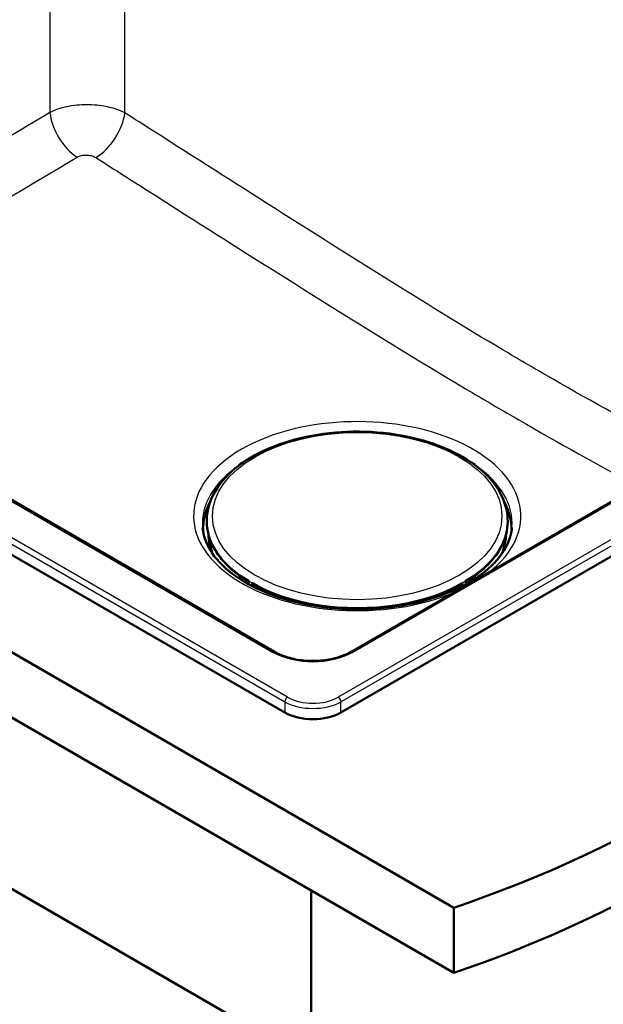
# Model space of a CAD drawing. Header units: millimetres. Extents: x 100 to 2000, y 93 to 2870.
# Tile 5 of 8: x 1262 to 1482, y 1313 to 1683. Entities that reach past the tile are written whole.
import ezdxf

# ---------------------------------------------------------------- set-up
doc = ezdxf.new("R2010")
doc.units = ezdxf.units.MM
doc.header["$LTSCALE"] = 10
doc.layers.add('Visible Edges(ISO)', color=7, linetype='Continuous', lineweight=50)
doc.layers.add('Visible Tangent Edges(ISO)', color=7, linetype='Continuous', lineweight=25)

msp = doc.modelspace()

# ---------------------------------------------------------------- linework, layer by layer
at = {"layer": 'Visible Edges(ISO)'}
for p, q in [((859.91, 1675.72), (1425.6, 1349.12)), ((1425.6, 1324.63), (859.91, 1651.22)), ((1358.17, 1445.41), (1018.82, 1641.33)), ((987.16, 1638.99), (1361.98, 1422.59)), ((1690.95, 1620.92), (1386.96, 1445.41)), ((1383.14, 1422.59), (1722.61, 1618.58)), ((961.03, 1528.34), (1358.42, 1298.91)), ((1344.93, 1515.69), (1344.93, 1515.68)), ((1346.47, 1516.77), (1345.15, 1516.01)), ((1433.35, 1516.01), (1432.04, 1516.77)), ((1433.57, 1515.68), (1433.57, 1515.69)), ((1332.68, 1495.98), (1332.66, 1495.66)), ((1445.82, 1495.98), (1445.84, 1495.66)), ((1344.93, 1473.73), (1344.89, 1472.91)), ((1348.34, 1472.16), (1345.24, 1473.95)), ((1348.39, 1470.82), (1348.44, 1471.98)), ((1349.6, 1470.94), (1349.56, 1470.2)), ((1349.84, 1471.19), (1349.7, 1471.11)), ((1353.13, 1469.39), (1350.04, 1471.18)), ((1428.47, 1471.18), (1425.37, 1469.39)), ((1428.66, 1471.19), (1428.8, 1471.11)), ((1428.94, 1470.2), (1428.91, 1470.94)), ((1430.06, 1471.98), (1430.11, 1470.82)), ((1433.26, 1473.95), (1430.16, 1472.16)), ((1433.61, 1472.91), (1433.57, 1473.73)), ((1353.2, 1468.46), (1353.23, 1469.21)), ((1353.27, 1469.15), (1353.84, 1468.82)), ((1353.37, 1468.38), (1354.02, 1468.72)), ((1354.16, 1468.04), (1354.19, 1468.74)), ((1424.31, 1468.74), (1424.35, 1468.04)), ((1424.48, 1468.72), (1425.13, 1468.38)), ((1424.66, 1468.82), (1425.23, 1469.15)), ((1425.27, 1469.21), (1425.3, 1468.46)), ((1373.79, 1462.95), (1373.63, 1462.81)), ((1376.46, 1462.56), (1376.19, 1462.32)), ((1381.49, 1461.74), (1381.53, 1461.84)), ((1397.41, 1461.77), (1397.32, 1461.91)), ((1400.18, 1462.03), (1400.1, 1462.14)), ((1400.25, 1462.33), (1400.45, 1462.06)), ((1371.86, 1355.65), (1371.86, 750.63)), ((1425.6, 1349.12), (1425.6, 1324.63))]:
    msp.add_line(p, q, dxfattribs=at)
for centre, start, end in [((1345.14, 1473.78), 60, 153.6215), ((1348.24, 1471.99), 357.4676, 60), ((1349.79, 1470.94), 117.3315, 177.4676), ((1349.94, 1471.01), 60, 117.3315), ((1428.57, 1471.01), 62.6685, 120), ((1428.71, 1470.94), 2.5324, 62.6685), ((1430.26, 1471.99), 120, 182.5324), ((1433.36, 1473.78), 26.3785, 120), ((1353.03, 1469.22), 357.4676, 60), ((1425.47, 1469.22), 120, 182.5324)]:
    msp.add_arc(centre, 0.2, start, end, dxfattribs=at)
for centre, major_axis, ratio, start_param, end_param in [((1353.26, 1468.82), (0.184, -0.355), 0.606775, 2.383782, 2.534286), ((1353.98, 1468.9), (-0.2, 0.009), 0.546343, 0.810243, 2.023847), ((1353.6, 1468.96), (0.599, -0.027), 0.546343, 5.522632, 5.751754), ((1424.91, 1468.96), (0.599, 0.027), 0.546343, 3.673024, 3.902146), ((1424.52, 1468.9), (-0.2, -0.009), 0.546343, 1.117745, 2.33135), ((1425.25, 1468.82), (0.184, 0.355), 0.606775, 0.607306, 0.757811), ((1382.99, 1461.63), (-1.5, 0), 0.57735, 5.832078, 6.034949), ((1382.99, 1461.22), (-1.5, 0), 0.57735, 5.253544, 5.671213), ((1382.99, 1461.22), (-1.5, 0), 0.57735, 3.545949, 3.953908), ((1382.99, 1461.63), (1.5, 0), 0.57735, 6.198858, 6.514279), ((1390.93, 1461.21), (-1.5, 0), 0.57735, 5.666693, 6.006574), ((1390.93, 1460.8), (-1.5, 0), 0.57735, 4.039987, 5.43997), ((1390.93, 1461.21), (1.5, 0), 0.57735, 0.332439, 0.674955), ((1398.71, 1461.82), (-1.5, 0), 0.57735, 6.028622, 6.045244), ((1398.71, 1462.23), (-1.5, 0), 0.57735, 0.222495, 0.380082), ((1398.71, 1461.82), (1.5, 0), 0.57735, 0.380082, 0.58699), ((1222.45, 1548.06), (400, 0), 0.57735, 5.245107, 5.750467), ((1372.56, 1428.76), (15, 0), 0.580167, 3.929424, 5.495354), ((1222.45, 1523.56), (-400, 0), 0.57735, 2.103514, 2.608875)]:
    msp.add_ellipse(centre, major_axis=major_axis, ratio=ratio, start_param=start_param, end_param=end_param, dxfattribs=at)
for points, knots in [([(1332.68, 1495.98), (1332.91, 1499.47), (1334.04, 1502.92), (1338.02, 1509.51), (1340.93, 1512.64), (1348.31, 1518.26), (1352.82, 1520.72), (1362.93, 1524.69), (1368.52, 1526.18), (1380.2, 1528.05), (1386.28, 1528.43), (1398.33, 1528.05), (1404.29, 1527.29), (1415.55, 1524.69), (1420.83, 1522.86), (1430.18, 1518.26), (1434.24, 1515.5), (1440.68, 1509.28), (1443.07, 1505.83), (1445.22, 1500.15), (1445.68, 1498.07), (1445.82, 1495.98)], [3.964057, 3.964057, 3.964057, 3.964057, 4.261716, 4.261716, 4.575412, 4.575412, 4.901008, 4.901008, 5.227362, 5.227362, 5.55263, 5.55263, 5.877567, 5.877567, 6.203155, 6.203155, 6.529763, 6.529763, 6.853081, 6.853081, 7.031517, 7.031517, 7.031517, 7.031517]), ([(1344.93, 1515.69), (1344.93, 1515.72), (1344.94, 1515.74), (1344.95, 1515.8), (1344.97, 1515.82), (1344.99, 1515.87), (1345.01, 1515.89), (1345.04, 1515.93), (1345.06, 1515.95), (1345.1, 1515.98), (1345.13, 1516), (1345.15, 1516.01)], [2.3837817, 2.3837817, 2.3837817, 2.3837817, 2.5353439, 2.5353439, 2.6869061, 2.6869061, 2.8384683, 2.8384683, 2.9900305, 2.9900305, 3.1415927, 3.1415927, 3.1415927, 3.1415927]), ([(1433.35, 1516.01), (1433.38, 1516), (1433.4, 1515.98), (1433.44, 1515.95), (1433.46, 1515.93), (1433.49, 1515.89), (1433.51, 1515.87), (1433.54, 1515.82), (1433.55, 1515.8), (1433.56, 1515.74), (1433.57, 1515.72), (1433.57, 1515.69)], [3.1415927, 3.1415927, 3.1415927, 3.1415927, 3.2931548, 3.2931548, 3.444717, 3.444717, 3.5962792, 3.5962792, 3.7478414, 3.7478414, 3.8994036, 3.8994036, 3.8994036, 3.8994036]), ([(1332.66, 1495.66), (1332.56, 1494.04), (1332.67, 1492.41), (1333.29, 1489.18), (1333.81, 1487.58), (1335.26, 1484.44), (1336.19, 1482.9), (1338.42, 1479.92), (1339.73, 1478.48), (1342.39, 1476.02), (1343.68, 1474.97), (1345.07, 1473.96)], [2.3191281, 2.3191281, 2.3191281, 2.3191281, 2.4677515, 2.4677515, 2.616375, 2.616375, 2.7649984, 2.7649984, 2.9136218, 2.9136218, 3.0315239, 3.0315239, 3.0315239, 3.0315239]), ([(1433.43, 1473.96), (1434.82, 1474.97), (1436.11, 1476.02), (1438.77, 1478.48), (1440.08, 1479.92), (1442.32, 1482.9), (1443.24, 1484.44), (1444.69, 1487.58), (1445.21, 1489.18), (1445.84, 1492.41), (1445.94, 1494.04), (1445.84, 1495.66)], [4.8224577, 4.8224577, 4.8224577, 4.8224577, 4.9403598, 4.9403598, 5.0889832, 5.0889832, 5.2376067, 5.2376067, 5.3862301, 5.3862301, 5.5348535, 5.5348535, 5.5348535, 5.5348535]), ([(1331.04, 1492.15), (1331.35, 1488.56), (1332.79, 1484.93), (1337.8, 1478.32), (1341.1, 1475.34), (1349.21, 1470.14), (1353.97, 1467.9), (1364.53, 1464.34), (1370.35, 1463.03), (1382.46, 1461.48), (1388.75, 1461.26), (1401.15, 1461.95), (1407.25, 1462.86), (1418.6, 1465.69), (1423.84, 1467.61), (1432.94, 1472.22), (1436.8, 1474.9), (1442.81, 1480.68), (1444.94, 1483.77), (1446.89, 1488.63), (1447.31, 1490.39), (1447.46, 1492.15)], [2.40566, 2.40566, 2.40566, 2.40566, 2.769087, 2.769087, 3.088984, 3.088984, 3.398876, 3.398876, 3.709901, 3.709901, 4.022467, 4.022467, 4.335307, 4.335307, 4.64704, 4.64704, 4.957011, 4.957011, 5.270005, 5.270005, 5.448321, 5.448321, 5.448321, 5.448321]), ([(1344.93, 1473.73), (1344.93, 1473.74), (1344.93, 1473.75), (1344.93, 1473.77), (1344.94, 1473.78), (1344.94, 1473.8), (1344.94, 1473.81), (1344.95, 1473.82), (1344.95, 1473.83), (1344.96, 1473.85), (1344.96, 1473.86), (1344.96, 1473.86)], [0.8102426, 0.8102426, 0.8102426, 0.8102426, 0.8576336, 0.8576336, 0.9050246, 0.9050246, 0.9524156, 0.9524156, 0.9998066, 0.9998066, 1.0471976, 1.0471976, 1.0471976, 1.0471976]), ([(1433.54, 1473.86), (1433.54, 1473.86), (1433.54, 1473.85), (1433.55, 1473.83), (1433.55, 1473.82), (1433.56, 1473.81), (1433.56, 1473.8), (1433.57, 1473.78), (1433.57, 1473.77), (1433.57, 1473.75), (1433.57, 1473.74), (1433.57, 1473.73)], [5.2359878, 5.2359878, 5.2359878, 5.2359878, 5.2833788, 5.2833788, 5.3307698, 5.3307698, 5.3781607, 5.3781607, 5.4255517, 5.4255517, 5.4729427, 5.4729427, 5.4729427, 5.4729427]), ([(1353.23, 1469.18), (1357.11, 1467.34), (1361.41, 1465.79), (1370.85, 1463.33), (1376.01, 1462.47), (1386.56, 1461.6), (1391.94, 1461.6), (1402.49, 1462.47), (1407.66, 1463.33), (1417.09, 1465.79), (1421.4, 1467.34), (1425.27, 1469.18)], [3.237049, 3.237049, 3.237049, 3.237049, 3.50336, 3.50336, 3.785781, 3.785781, 4.068201, 4.068201, 4.350621, 4.350621, 4.616933, 4.616933, 4.616933, 4.616933]), ([(1376.98, 1462.18), (1375.12, 1462.48), (1373.29, 1462.86), (1371.13, 1463.39), (1370.75, 1463.48), (1370.38, 1463.58)], [2.6300893, 2.6300893, 2.6300893, 2.6300893, 2.7581067, 2.7581067, 2.7855928, 2.7855928, 2.7855928, 2.7855928]), ([(1358.17, 1445.41), (1358.89, 1444.99), (1359.68, 1444.6), (1361.36, 1443.89), (1362.25, 1443.57), (1364.11, 1443.02), (1365.08, 1442.78), (1367.08, 1442.39), (1368.11, 1442.24), (1370.2, 1442.04), (1371.26, 1441.99), (1373.39, 1441.97), (1374.45, 1442.01), (1376.55, 1442.19), (1377.58, 1442.32), (1379.61, 1442.68), (1380.59, 1442.91), (1382.48, 1443.44), (1383.38, 1443.75), (1385.22, 1444.49), (1386.13, 1444.93), (1386.96, 1445.41)], [-0.7816, -0.7816, -0.7816, -0.7816, -0.627891, -0.627891, -0.474135, -0.474135, -0.320152, -0.320152, -0.165946, -0.165946, -0.011594, -0.011594, 0.14281, 0.14281, 0.297175, 0.297175, 0.451409, 0.451409, 0.605428, 0.605428, 0.7816, 0.7816, 0.7816, 0.7816])]:
    msp.add_open_spline(points, degree=3, knots=knots, dxfattribs=at)
for points in [[(1370.87, 1463.45), (1370.77, 1463.48), (1370.67, 1463.51), (1370.58, 1463.54)], [(1408.12, 1463.58), (1405.99, 1463.02), (1403.78, 1462.55), (1401.52, 1462.18)], [(1407.93, 1463.54), (1407.83, 1463.51), (1407.73, 1463.48), (1407.63, 1463.45)], [(1373.26, 1462.89), (1373.31, 1462.93), (1373.36, 1462.97), (1373.41, 1463.02)], [(1375.94, 1462.36), (1375.61, 1462.49), (1375.28, 1462.63), (1374.97, 1462.77)], [(1405.89, 1463.03), (1405.84, 1463.06), (1405.79, 1463.1), (1405.73, 1463.13)]]:
    msp.add_open_spline(points, degree=3, dxfattribs=at)
at = {"layer": 'Visible Tangent Edges(ISO)'}
for p, q in [((1273.62, 1798.9), (1273.62, 1648.36)), ((1301.8, 1648.22), (1301.8, 1795.42)), ((987.62, 1642.75), (1361.98, 1426.61)), ((1363.04, 1428.36), (988.68, 1644.5)), ((1018.07, 1641.26), (1357.42, 1445.33)), ((1721.09, 1624.09), (1382.09, 1428.36)), ((1383.14, 1426.61), (1722.15, 1622.34)), ((1387.71, 1445.33), (1691.7, 1620.84)), ((1345.26, 1516), (1345.82, 1516.32)), ((1432.69, 1516.32), (1433.25, 1516)), ((1345.08, 1472.79), (1345.11, 1473.49)), ((1345.11, 1473.49), (1347.96, 1471.84)), ((1345.15, 1473.94), (1348.25, 1472.16)), ((1348.11, 1472.08), (1345.26, 1473.73)), ((1347.96, 1471.84), (1347.92, 1471.08)), ((1348.25, 1472.16), (1348.11, 1472.08)), ((1348.2, 1470.93), (1348.24, 1471.83)), ((1348.24, 1471.83), (1348.38, 1471.91)), ((1348.38, 1471.91), (1348.33, 1470.85)), ((1349.62, 1470.17), (1349.65, 1470.86)), ((1349.65, 1470.86), (1352.5, 1469.22)), ((1349.8, 1471.1), (1349.94, 1471.18)), ((1352.65, 1469.46), (1349.8, 1471.1)), ((1349.94, 1471.18), (1353.04, 1469.39)), ((1425.46, 1469.39), (1428.56, 1471.18)), ((1428.7, 1471.1), (1425.85, 1469.46)), ((1426, 1469.22), (1428.85, 1470.86)), ((1428.56, 1471.18), (1428.7, 1471.1)), ((1428.85, 1470.86), (1428.88, 1470.17)), ((1430.17, 1470.85), (1430.12, 1471.91)), ((1430.12, 1471.91), (1430.26, 1471.83)), ((1430.26, 1472.16), (1433.35, 1473.94)), ((1430.4, 1472.08), (1430.26, 1472.16)), ((1430.26, 1471.83), (1430.3, 1470.93)), ((1433.25, 1473.73), (1430.4, 1472.08)), ((1430.55, 1471.84), (1433.4, 1473.49)), ((1430.58, 1471.08), (1430.55, 1471.84)), ((1433.4, 1473.49), (1433.43, 1472.79)), ((1352.5, 1469.22), (1352.48, 1468.78)), ((1353.08, 1469.11), (1353.06, 1468.52)), ((1353.27, 1469.15), (1353.23, 1469.13)), ((1353.84, 1468.9), (1353.84, 1468.82)), ((1354.02, 1468.72), (1353.99, 1468.11)), ((1424.51, 1468.11), (1424.48, 1468.72)), ((1424.66, 1468.82), (1424.66, 1468.9)), ((1425.23, 1469.15), (1425.27, 1469.13)), ((1425.45, 1468.52), (1425.42, 1469.11)), ((1426.02, 1468.78), (1426, 1469.22)), ((1381.53, 1461.84), (1381.53, 1461.74)), ((1400.1, 1462.32), (1400.1, 1462.14)), ((1361.98, 1426.61), (1361.98, 1422.59)), ((1383.14, 1422.59), (1383.14, 1426.61))]:
    msp.add_line(p, q, dxfattribs=at)
for centre, major_axis, ratio, start_param, end_param in [((1284.19, 1643.33), (7.71, -12.87), 0.568034, 4.004885, 5.439055), ((1291.23, 1643.19), (-8.08, -12.64), 0.550856, 0.829474, 2.294395), ((1389.25, 1496.47), (61.59, 0), 0.57735, 5.646197, 11.632562), ((1389.25, 1493.81), (-58.28, 0), 0.57735, 5.580913, 6.332651), ((1345.53, 1515.66), (-0.599, 0.028), 0.606775, 0, 0.02248), ((1345.54, 1515.82), (-0.4, 0.019), 0.606775, 5.525374, 6.300434), ((1345.25, 1515.84), (-0.1, 0.173), 0.57735, 5.445427, 6.283185), ((1433.25, 1515.84), (0.1, 0.173), 0.57735, 0, 0.837758), ((1432.96, 1515.82), (0.4, 0.019), 0.606775, 6.265936, 7.040996), ((1432.97, 1515.66), (0.599, 0.028), 0.606775, 6.260706, 6.283185), ((1389.25, 1493.81), (58.28, 0), 0.57735, 6.233719, 6.985458), ((1389.25, 1492.1), (-58.14, 0), 0.57735, 5.931697, 6.306394), ((1389.25, 1491.64), (-57.91, 0), 0.57735, 6.00256, 6.34402), ((1389.25, 1492.1), (58.14, 0), 0.57735, 6.259977, 6.634674), ((1389.25, 1491.64), (57.91, 0), 0.57735, 6.222351, 6.563811), ((1389.25, 1494.77), (-56.61, 0), 0.57735, 6.246119, 9.461844), ((1389.25, 1494.45), (-56.63, 0), 0.57735, 6.246119, 6.960071), ((1389.25, 1494.45), (56.63, 0), 0.57735, 5.6063, 6.320252), ((1389.25, 1489.99), (-56.25, 0), 0.57735, 6.26398, 6.497818), ((1389.25, 1489.99), (56.25, 0), 0.57735, 6.068552, 6.30239), ((1389.25, 1489.72), (-55.73, 0), 0.57735, 0.036777, 0.255423), ((1389.25, 1489.72), (55.73, 0), 0.57735, 6.027763, 6.246408), ((1345.53, 1473.71), (-0.599, 0.027), 0.546343, 0, 0.810243), ((1345.14, 1473.78), (-0.179, 0.089), 0.814158, 5.057829, 6.283185), ((1345.54, 1473.87), (-0.4, 0.018), 0.546343, 6.04623, 7.093428), ((1345.25, 1473.56), (-0.1, -0.173), 0.57735, 3.874631, 5.445427), ((1345.14, 1473.78), (0.1, 0.173), 0.57735, 0, 0.733038), ((1348.1, 1471.92), (-0.1, -0.173), 0.57735, 3.874631, 5.445427), ((1348.1, 1471.92), (0.2, -0.009), 0.546343, 3.951835, 5.522632), ((1348.1, 1471.92), (-0.092, 0.178), 0.606775, 3.954578, 5.525374), ((1348.24, 1471.99), (0.1, 0.173), 0.57735, 0, 0.733038), ((1348.24, 1471.99), (-0.092, 0.178), 0.606775, 3.954578, 5.525374), ((1348.24, 1471.99), (0.2, -0.009), 0.546343, 5.522632, 6.283185), ((1349.79, 1470.94), (-0.2, 0.009), 0.546343, 0, 0.810243), ((1349.79, 1470.94), (0.1, 0.173), 0.57735, 0.733038, 2.303835), ((1349.79, 1470.94), (-0.092, 0.178), 0.606775, 5.525374, 6.283185), ((1349.94, 1471.01), (-0.092, 0.178), 0.606775, 5.525374, 6.283185), ((1349.94, 1471.01), (0.1, 0.173), 0.57735, 0, 0.733038), ((1428.57, 1471.01), (-0.1, 0.173), 0.57735, 5.550147, 6.283185), ((1428.57, 1471.01), (0.092, 0.178), 0.606775, 0, 0.757811), ((1428.71, 1470.94), (0.092, 0.178), 0.606775, 0, 0.757811), ((1428.71, 1470.94), (0.1, -0.173), 0.57735, 0.837758, 2.408554), ((1428.71, 1470.94), (0.2, 0.009), 0.546343, 5.472943, 6.283185), ((1430.26, 1471.99), (-0.2, -0.009), 0.546343, 0, 0.760554), ((1430.26, 1471.99), (-0.092, -0.178), 0.606775, 3.899404, 5.4702), ((1430.26, 1471.99), (-0.1, 0.173), 0.57735, 5.550147, 6.283185), ((1430.4, 1471.92), (-0.092, -0.178), 0.606775, 3.899404, 5.4702), ((1430.4, 1471.92), (0.2, 0.009), 0.546343, 3.902146, 5.472943), ((1430.4, 1471.92), (-0.1, 0.173), 0.57735, 3.979351, 5.550147), ((1432.96, 1473.87), (0.4, 0.018), 0.546343, 5.472943, 6.52014), ((1433.25, 1473.56), (0.1, -0.173), 0.57735, 0.837758, 2.408554), ((1433.36, 1473.78), (-0.1, 0.173), 0.57735, 5.550147, 6.283185), ((1433.36, 1473.78), (0.179, 0.089), 0.814158, 0, 1.225356), ((1432.97, 1473.71), (0.599, 0.027), 0.546343, 5.472943, 6.283185), ((1352.65, 1469.29), (-0.1, -0.173), 0.57735, 3.874631, 5.445427), ((1352.93, 1469.44), (0.599, -0.027), 0.546343, 3.951835, 4.999033), ((1352.93, 1469.6), (-0.4, 0.018), 0.546343, 0.810243, 1.85744), ((1353.03, 1469.22), (0.1, 0.173), 0.57735, 0, 0.733038), ((1353.03, 1469.22), (-0.023, 0.199), 0.236808, 4.115179, 5.685975), ((1353.03, 1469.22), (0.2, -0.009), 0.546343, 4.999033, 6.283185), ((1389.25, 1494.45), (-56.63, 0), 0.57735, 0.881357, 2.260235), ((1425.47, 1469.22), (-0.2, -0.009), 0.546343, 0, 1.284153), ((1425.47, 1469.22), (-0.1, 0.173), 0.57735, 5.550147, 6.283185), ((1425.47, 1469.22), (-0.023, -0.199), 0.236808, 3.738803, 5.309599), ((1425.57, 1469.44), (0.599, 0.027), 0.546343, 4.425745, 5.472943), ((1425.57, 1469.6), (-0.4, -0.018), 0.546343, 1.284153, 2.33135), ((1425.86, 1469.29), (0.1, -0.173), 0.57735, 0.837758, 2.408554), ((1389.25, 1487.52), (45.69, 0), 0.57735, 4.254204, 4.403738), ((1389.25, 1487.52), (45.69, 0), 0.57735, 5.02104, 5.170574), ((1389.25, 1473.62), (-23.5, 0), 0.57735, 0.931029, 0.982379), ((1389.25, 1474.28), (-23.32, 0), 0.57735, 1.960484, 2.042288), ((1389.25, 1474.12), (-23.5, 0), 0.57735, 2.034863, 2.052464), ((1389.25, 1475.9), (-27, 0), 0.57735, 2.092059, 2.147815), ((1357.42, 1444.11), (0.75, 1.3), 0.57735, 0, 0.785398), ((1372.56, 1454.21), (21.5, 0), 0.581753, 3.930789, 5.493989), ((1387.71, 1444.11), (-0.75, 1.3), 0.57735, 5.497787, 6.283185), ((1363.04, 1427.14), (-0.75, -1.3), 0.57735, 3.926991, 5.427974), ((1372.56, 1432.69), (15, 0), 0.571569, 3.929424, 5.495354), ((1372.56, 1433.91), (-13.5, 0), 0.580167, 0.787831, 2.353761), ((1382.09, 1427.14), (0.75, -1.3), 0.57735, 0.855211, 2.356194)]:
    msp.add_ellipse(centre, major_axis=major_axis, ratio=ratio, start_param=start_param, end_param=end_param, dxfattribs=at)
msp.add_ellipse((1389.25, 1496.47), major_axis=(-54.48, 0), ratio=0.57735, dxfattribs=at)
for points, knots in [([(1301.8, 1648.22), (1300.88, 1648.7), (1299.86, 1649.12), (1297.04, 1650.09), (1295.12, 1650.55), (1290.69, 1651.21), (1288.13, 1651.33), (1283.09, 1651.09), (1280.61, 1650.71), (1276.61, 1649.66), (1275.01, 1649.06), (1273.62, 1648.36)], [0, 0, 0, 0, 0.0983513, 0.0983513, 0.2557135, 0.2557135, 0.4444696, 0.4444696, 0.6358984, 0.6358984, 0.7837963, 0.7837963, 0.7837963, 0.7837963]), ([(1273.62, 1648.36), (1251.22, 1634.94), (1228.8, 1621.76), (1189.92, 1599.48), (1173.48, 1590.22), (1151.26, 1577.89), (1145.48, 1574.71), (1139.71, 1571.53)], [-32.977614, -32.977614, -32.977614, -32.977614, -23.457174, -23.457174, -16.488807, -16.488807, -14.042798, -14.042798, -14.042798, -14.042798]), ([(1514.98, 1519.32), (1511.8, 1521.01), (1508.62, 1522.72), (1490.32, 1532.56), (1475.21, 1540.88), (1454.32, 1552.94), (1448.53, 1556.34), (1430.65, 1567), (1418.57, 1574.4), (1390.45, 1591.87), (1374.42, 1602), (1343.11, 1621.86), (1327.84, 1631.59), (1308.98, 1643.64), (1305.39, 1645.93), (1301.8, 1648.22)], [-30.224478, -30.224478, -30.224478, -30.224478, -28.878816, -28.878816, -22.478136, -22.478136, -20.018013, -20.018013, -14.880862, -14.880862, -8.044532, -8.044532, -1.531419, -1.531419, 0, 0, 0, 0]), ([(1159.66, 1560.01), (1162.07, 1561.35), (1164.48, 1562.68), (1183.36, 1573.18), (1199.85, 1582.48), (1238.85, 1604.85), (1261.36, 1618.06), (1283.85, 1631.51)], [15.470356, 15.470356, 15.470356, 15.470356, 16.488807, 16.488807, 23.457174, 23.457174, 32.977614, 32.977614, 32.977614, 32.977614]), ([(1283.85, 1631.51), (1284.2, 1631.72), (1284.6, 1631.89), (1285.6, 1632.2), (1286.23, 1632.31), (1287.49, 1632.37), (1288.13, 1632.32), (1289.24, 1632.11), (1289.72, 1631.96), (1290.43, 1631.66), (1290.68, 1631.52), (1290.91, 1631.38)], [-0.7837963, -0.7837963, -0.7837963, -0.7837963, -0.6358984, -0.6358984, -0.4444696, -0.4444696, -0.2557135, -0.2557135, -0.0983513, -0.0983513, 0, 0, 0, 0]), ([(1290.91, 1631.38), (1294.51, 1629.08), (1298.1, 1626.79), (1316.99, 1614.75), (1332.3, 1605.03), (1363.71, 1585.19), (1379.82, 1575.07), (1408.14, 1557.59), (1420.33, 1550.17), (1438.4, 1539.46), (1444.26, 1536.03), (1465.06, 1524.02), (1479.96, 1515.74), (1494.82, 1507.68)], [0, 0, 0, 0, 1.531419, 1.531419, 8.044532, 8.044532, 14.880862, 14.880862, 20.018013, 20.018013, 22.478136, 22.478136, 28.761171, 28.761171, 28.761171, 28.761171])]:
    msp.add_open_spline(points, degree=3, knots=knots, dxfattribs=at)

doc.saveas('drawing.dxf')
